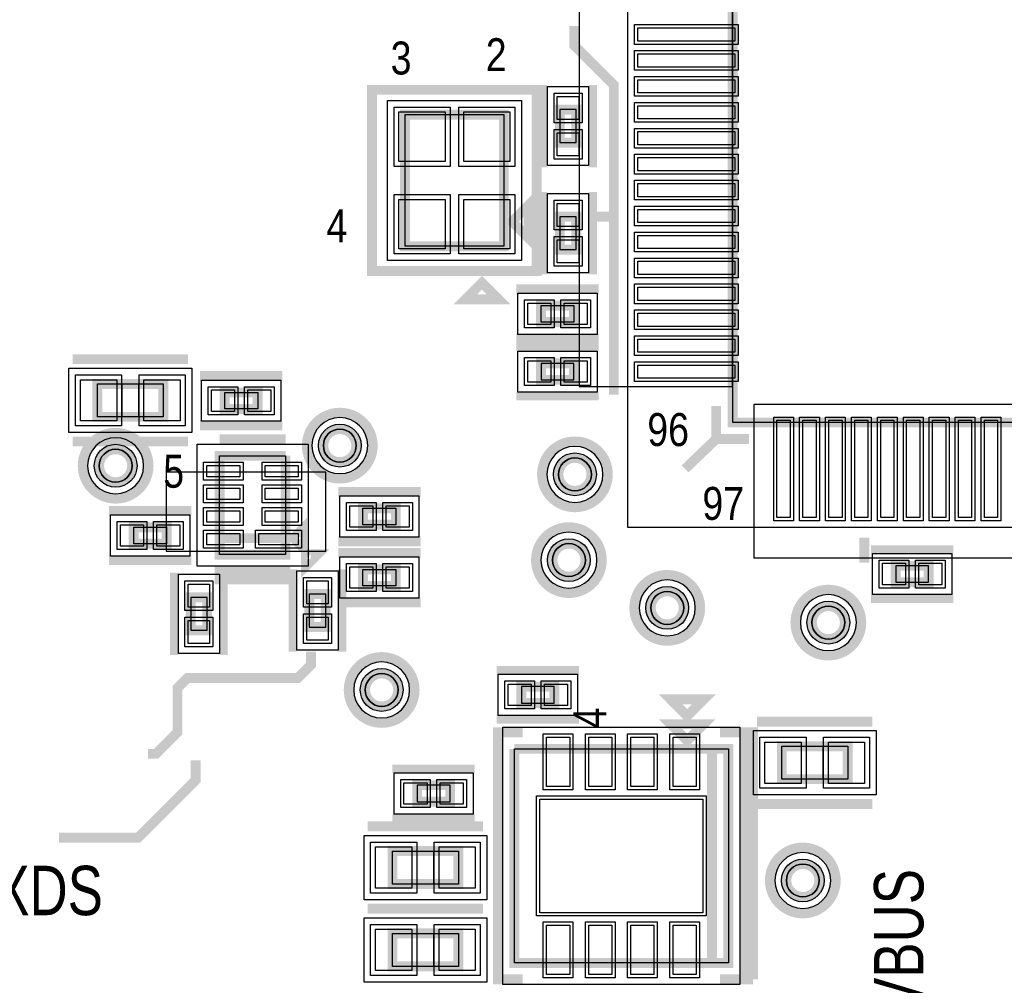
# Model space of a CAD drawing. Extents: x -10 to 137, y -26 to 192.
# Tile 28 of 78: x 9 to 25, y 72 to 87. Entities that reach past the tile are written whole.
import ezdxf

# ---------------------------------------------------------------- set-up
doc = ezdxf.new("R2010")
doc.units = 0
for name, color, linetype in [('BG_SILKSCREEN_TOP', 7, 'CONTINUOUS'), ('CR_TOP', 40, 'CONTINUOUS'), ('PG_ASSEMBLY_TOP', 120, 'CONTINUOUS'), ('PG_DFA_BOUND_TOP', 95, 'CONTINUOUS'), ('PG_PLACE_BOUND_TOP', 23, 'CONTINUOUS'), ('PG_SILKSCREEN_TOP', 7, 'CONTINUOUS'), ('PIN_PASTEMASK_TOP', 212, 'CONTINUOUS'), ('PIN_SOLDERMASK_TOP', 110, 'CONTINUOUS'), ('PIN_TOP', 140, 'CONTINUOUS'), ('VKO_TOP', 243, 'CONTINUOUS')]:
    doc.layers.add(name, color=color, linetype=linetype)

msp = doc.modelspace()

# ---------------------------------------------------------------- linework, layer by layer
at = {"layer": 'CR_TOP'}
for points in [[(20.3454, 81.1784), (20.3454, 94.4372), (17.9832, 94.4372), (17.9832, 81.1784)], [(33.9344, 80.899), (20.6756, 80.899), (20.6756, 78.5368), (33.9344, 78.5368)], [(11.6078, 78.6384), (14.0716, 78.6384), (14.0716, 79.8576), (11.6078, 79.8576)]]:
    msp.add_lwpolyline(points, close=True, dxfattribs=at)
at = {"layer": 'PG_ASSEMBLY_TOP', "const_width": 0.1524}
for points in [[(34.319464, 94.59341), (20.349464, 94.59341), (20.349464, 80.62341), (34.319464, 80.62341), (34.319464, 94.59341)], [(17.682464, 85.44941), (17.682464, 84.94141), (17.936464, 84.94141), (17.936464, 85.44941), (17.682464, 85.44941)], [(16.818864, 83.34121), (16.818864, 85.37321), (15.294864, 85.37321), (15.294864, 83.34121), (16.818864, 83.34121)], [(16.945864, 83.72221), (17.199864, 83.46821), (17.199864, 83.97621), (16.945864, 83.72221)], [(17.936464, 83.29041), (17.936464, 83.79841), (17.682464, 83.79841), (17.682464, 83.29041), (17.936464, 83.29041)], [(17.900904, 82.42681), (17.392904, 82.42681), (17.392904, 82.17281), (17.900904, 82.17281), (17.900904, 82.42681)], [(17.392904, 81.281524), (17.900904, 81.281524), (17.900904, 81.535524), (17.392904, 81.535524), (17.392904, 81.281524)], [(11.565128, 81.219294), (10.549128, 81.219294), (10.549128, 80.711294), (11.565128, 80.711294), (11.565128, 81.219294)], [(13.021818, 81.087214), (12.513818, 81.087214), (12.513818, 80.833214), (13.021818, 80.833214), (13.021818, 81.087214)], [(12.435332, 78.840584), (13.451332, 78.840584), (13.451332, 80.110584)], [(13.451332, 80.110584), (12.435332, 80.110584), (12.435332, 78.586584), (13.451332, 78.586584), (13.451332, 78.840584), (12.435332, 78.840584)], [(15.153894, 79.300578), (14.645894, 79.300578), (14.645894, 79.046578), (15.153894, 79.046578), (15.153894, 79.300578)], [(13.578332, 78.840584), (13.705332, 78.713584), (13.705332, 78.967584), (13.578332, 78.840584)], [(11.109198, 78.754224), (11.617198, 78.754224), (11.617198, 79.008224), (11.109198, 79.008224), (11.109198, 78.754224)], [(14.645894, 78.105), (15.153894, 78.105), (15.153894, 78.359), (14.645894, 78.359), (14.645894, 78.105)], [(23.372064, 78.41361), (22.864064, 78.41361), (22.864064, 78.15961), (23.372064, 78.15961), (23.372064, 78.41361)], [(12.2428, 77.418601), (12.2428, 77.926601), (11.9888, 77.926601), (11.9888, 77.418601), (12.2428, 77.418601)], [(14.0716, 77.469401), (14.0716, 77.977401), (13.8176, 77.977401), (13.8176, 77.469401), (14.0716, 77.469401)], [(17.59712, 76.55052), (17.08912, 76.55052), (17.08912, 76.29652), (17.59712, 76.29652), (17.59712, 76.55052)], [(19.64817, 75.7174), (19.90217, 75.9714), (19.39417, 75.9714), (19.64817, 75.7174)], [(20.02917, 72.2884), (20.02917, 75.5904), (16.98117, 75.5904)], [(16.98117, 75.5904), (16.98117, 72.2884), (20.28317, 72.2884), (20.28317, 75.5904), (20.02917, 75.5904), (20.02917, 72.2884)], [(21.1074, 75.12177), (22.1234, 75.12177), (22.1234, 75.62977), (21.1074, 75.62977), (21.1074, 75.12177)], [(15.48257, 74.775314), (15.99057, 74.775314), (15.99057, 75.029314), (15.48257, 75.029314), (15.48257, 74.775314)], [(15.10157, 73.505314), (16.11757, 73.505314), (16.11757, 74.013314), (15.10157, 74.013314), (15.10157, 73.505314)], [(16.11757, 72.743314), (15.10157, 72.743314), (15.10157, 72.235314), (16.11757, 72.235314), (16.11757, 72.743314)]]:
    msp.add_lwpolyline(points, dxfattribs=at)
for points in [[(14.543024, 80.267048, 1), (14.035024, 80.267048, 1), (14.543024, 80.267048)], [(11.084814, 79.957168, 1), (10.576814, 79.957168, 1), (11.084814, 79.957168)], [(18.170144, 79.824072, 1), (17.662144, 79.824072, 1), (18.170144, 79.824072)], [(18.07718, 78.50124, 1), (17.56918, 78.50124, 1), (18.07718, 78.50124)], [(19.594068, 77.76464, 1), (19.086068, 77.76464, 1), (19.594068, 77.76464)], [(22.079204, 77.53731, 1), (21.571204, 77.53731, 1), (22.079204, 77.53731)], [(15.188438, 76.49845, 1), (14.680438, 76.49845, 1), (15.188438, 76.49845)], [(21.685504, 73.560178, 1), (21.177504, 73.560178, 1), (21.685504, 73.560178)]]:
    msp.add_lwpolyline(points, format="xyb", dxfattribs=at)
at = {"layer": 'PG_DFA_BOUND_TOP'}
for points in [[(18.732754, 79.0067), (18.732754, 96.21012), (35.936174, 96.21012), (35.936174, 79.0067)], [(17.491964, 85.805609), (18.126964, 85.805609), (18.126964, 84.585211), (17.491964, 84.585211)], [(15.023592, 83.123532), (15.023592, 85.590888), (17.090136, 85.590888), (17.090136, 83.123532)], [(18.126964, 82.934211), (17.491964, 82.934211), (17.491964, 84.154609), (18.126964, 84.154609)], [(17.036796, 81.98231), (17.036796, 82.61731), (18.257012, 82.61731), (18.257012, 81.98231)], [(17.036705, 81.091024), (17.036705, 81.726024), (18.257103, 81.726024), (18.257103, 81.091024)], [(10.109962, 80.469994), (10.109962, 81.460594), (12.004294, 81.460594), (12.004294, 80.469994)], [(12.15771, 80.642714), (12.15771, 81.277714), (13.377926, 81.277714), (13.377926, 80.642714)], [(12.086844, 78.408784), (12.086844, 80.288384), (13.800582, 80.288384), (13.800582, 78.408784)], [(15.510002, 79.491078), (15.510002, 78.856078), (14.289786, 78.856078), (14.289786, 79.491078)], [(11.973306, 79.198724), (11.973306, 78.563724), (10.75309, 78.563724), (10.75309, 79.198724)], [(15.510002, 78.5495), (15.510002, 77.9145), (14.289786, 77.9145), (14.289786, 78.5495)], [(23.728263, 78.60411), (23.728263, 77.96911), (22.507865, 77.96911), (22.507865, 78.60411)], [(12.4333, 77.062401), (11.7983, 77.062401), (11.7983, 78.2828), (12.4333, 78.2828)], [(14.2621, 77.113201), (13.6271, 77.113201), (13.6271, 78.3336), (14.2621, 78.3336)], [(17.953319, 76.74102), (17.953319, 76.10602), (16.732921, 76.10602), (16.732921, 76.74102)], [(16.80337, 71.955914), (16.80337, 75.922886), (20.46097, 75.922886), (20.46097, 71.955914)], [(22.562566, 74.88047), (20.668234, 74.88047), (20.668234, 75.87107), (22.562566, 75.87107)], [(15.126371, 74.584814), (15.126371, 75.219814), (16.346769, 75.219814), (16.346769, 74.584814)], [(14.662404, 73.264014), (14.662404, 74.254614), (16.556736, 74.254614), (16.556736, 73.264014)], [(14.662404, 71.994014), (14.662404, 72.984614), (16.556736, 72.984614), (16.556736, 71.994014)]]:
    msp.add_lwpolyline(points, close=True, dxfattribs=at)
for points in [[(14.720824, 80.267048, 1), (13.857224, 80.267048, 1)], [(11.262614, 79.957168, 1), (10.399014, 79.957168, 1)], [(18.347944, 79.824072, 1), (17.484344, 79.824072, 1)], [(18.25498, 78.50124, 1), (17.39138, 78.50124, 1)], [(19.771868, 77.76464, 1), (18.908268, 77.76464, 1)], [(22.257004, 77.53731, 1), (21.393404, 77.53731, 1)], [(15.366238, 76.49845, 1), (14.502638, 76.49845, 1)], [(21.863304, 73.560178, 1), (20.999704, 73.560178, 1)]]:
    msp.add_lwpolyline(points, format="xyb", close=True, dxfattribs=at)
at = {"layer": 'PG_PLACE_BOUND_TOP'}
for points in [[(20.349464, 80.62341), (20.349464, 94.59341), (34.319464, 94.59341), (34.319464, 80.62341)], [(15.294864, 83.34121), (15.294864, 85.37321), (16.818864, 85.37321), (16.818864, 83.34121)], [(17.682464, 85.44941), (17.682464, 84.94141), (17.936464, 84.94141), (17.936464, 85.44941)], [(17.936464, 83.29041), (17.936464, 83.79841), (17.682464, 83.79841), (17.682464, 83.29041)], [(17.392904, 82.17281), (17.392904, 82.42681), (17.900904, 82.42681), (17.900904, 82.17281)], [(17.392904, 81.281524), (17.900904, 81.281524), (17.900904, 81.535524), (17.392904, 81.535524)], [(10.549128, 80.711294), (10.549128, 81.219294), (11.565128, 81.219294), (11.565128, 80.711294)], [(12.513818, 80.833214), (12.513818, 81.087214), (13.021818, 81.087214), (13.021818, 80.833214)], [(12.435332, 78.586584), (12.435332, 80.110584), (13.451332, 80.110584), (13.451332, 78.586584)], [(15.153894, 79.300578), (15.153894, 79.046578), (14.645894, 79.046578), (14.645894, 79.300578)], [(11.617198, 79.008224), (11.617198, 78.754224), (11.109198, 78.754224), (11.109198, 79.008224)], [(23.372064, 78.41361), (22.864064, 78.41361), (22.864064, 78.15961), (23.372064, 78.15961)], [(15.153894, 78.359), (15.153894, 78.105), (14.645894, 78.105), (14.645894, 78.359)], [(12.2428, 77.418601), (12.2428, 77.926601), (11.9888, 77.926601), (11.9888, 77.418601)], [(14.0716, 77.469401), (14.0716, 77.977401), (13.8176, 77.977401), (13.8176, 77.469401)], [(17.59712, 76.55052), (17.08912, 76.55052), (17.08912, 76.29652), (17.59712, 76.29652)], [(16.98117, 72.2884), (16.98117, 75.5904), (20.28317, 75.5904), (20.28317, 72.2884)], [(22.1234, 75.12177), (21.1074, 75.12177), (21.1074, 75.62977), (22.1234, 75.62977)], [(15.48257, 74.775314), (15.99057, 74.775314), (15.99057, 75.029314), (15.48257, 75.029314)], [(15.10157, 73.505314), (15.10157, 74.013314), (16.11757, 74.013314), (16.11757, 73.505314)], [(15.10157, 72.235314), (15.10157, 72.743314), (16.11757, 72.743314), (16.11757, 72.235314)]]:
    msp.add_lwpolyline(points, close=True, dxfattribs=at)
for points in [[(14.543024, 80.267048, 1), (14.035024, 80.267048, 1)], [(11.084814, 79.957168, 1), (10.576814, 79.957168, 1)], [(18.170144, 79.824072, 1), (17.662144, 79.824072, 1)], [(18.07718, 78.50124, 1), (17.56918, 78.50124, 1)], [(19.594068, 77.76464, 1), (19.086068, 77.76464, 1)], [(22.079204, 77.53731, 1), (21.571204, 77.53731, 1)], [(15.188438, 76.49845, 1), (14.680438, 76.49845, 1)], [(21.685504, 73.560178, 1), (21.177504, 73.560178, 1)]]:
    msp.add_lwpolyline(points, format="xyb", close=True, dxfattribs=at)
at = {"layer": 'PG_SILKSCREEN_TOP'}
for points, const_width in [([(18.5166, 81.0514), (18.5166, 85.8266), (17.907, 86.4362), (17.907, 86.741)], 0.1524), ([(14.786864, 82.96021), (14.786864, 85.75421), (17.326864, 85.75421), (17.326864, 82.96021), (14.786864, 82.96021)], 0.1524), ([(17.428464, 85.83041), (17.428464, 84.56041)], 0.127), ([(18.190464, 85.83041), (18.190464, 84.56041)], 0.127), ([(17.428464, 82.90941), (17.428464, 84.17941)], 0.127), ([(18.190464, 82.90941), (18.190464, 84.17941)], 0.127), ([(18.571464, 83.79841), (18.190464, 83.79841)], 0.1524), ([(16.480028, 82.778346), (16.226028, 82.524346), (16.734028, 82.524346), (16.480028, 82.778346)], 0.1524), ([(18.281904, 82.68081), (17.011904, 82.68081)], 0.1524), ([(18.281904, 81.91881), (17.011904, 81.91881)], 0.1524), ([(17.011904, 81.789524), (18.281904, 81.789524)], 0.127), ([(11.946128, 81.600294), (10.168128, 81.600294)], 0.1524), ([(13.402818, 81.341214), (12.132818, 81.341214)], 0.1524), ([(17.011904, 81.027524), (18.281904, 81.027524)], 0.127), ([(20.603464, 80.36941), (20.095464, 80.36941), (20.095464, 80.87741)], 0.1524), ([(13.402818, 80.579214), (12.132818, 80.579214)], 0.1524), ([(11.946128, 80.330294), (10.168128, 80.330294)], 0.1524), ([(13.451332, 80.364584), (12.435332, 80.364584)], 0.1524), ([(20.095464, 80.36941), (19.614896, 79.9084)], 0.1524), ([(15.534894, 79.554578), (14.264894, 79.554578)], 0.1524), ([(10.728198, 79.262224), (11.998198, 79.262224)], 0.1524), ([(15.534894, 78.792578), (14.264894, 78.792578)], 0.1524), ([(22.381464, 78.84541), (22.381464, 78.46441)], 0.1524), ([(14.264894, 78.613), (15.534894, 78.613)], 0.1524), ([(23.753064, 78.66761), (22.483064, 78.66761)], 0.127), ([(10.728198, 78.500224), (11.998198, 78.500224)], 0.1524), ([(13.765276, 78.592426), (13.765276, 78.412848), (13.944854, 78.592426), (13.765276, 78.592426)], 0.1524), ([(13.451332, 78.332584), (13.451332, 78.205584), (12.435332, 78.205584), (12.435332, 78.332584), (13.451332, 78.332584)], 0.1524), ([(13.5636, 77.088401), (13.5636, 78.358401)], 0.127), ([(14.3256, 77.088401), (14.3256, 78.358401)], 0.127), ([(11.7348, 77.037601), (11.7348, 78.307601)], 0.127), ([(12.4968, 77.037601), (12.4968, 78.307601)], 0.127), ([(14.264894, 77.851), (15.534894, 77.851)], 0.1524), ([(23.753064, 77.90561), (22.483064, 77.90561)], 0.127), ([(11.3284, 75.5142), (11.4554, 75.5142), (11.7856, 75.8444), (11.7856, 76.5302), (11.938, 76.6826), (13.6398, 76.6826), (13.843, 76.8858), (13.843, 77.089)], 0.1524), ([(17.97812, 76.80452), (16.70812, 76.80452)], 0.127), ([(19.64817, 76.0984), (19.90217, 76.3524), (19.39417, 76.3524), (19.64817, 76.0984)], 0.1524), ([(17.97812, 76.04252), (16.70812, 76.04252)], 0.127), ([(20.7264, 76.01077), (22.5044, 76.01077)], 0.1524), ([(17.10817, 75.8444), (16.72717, 75.8444), (16.72717, 72.0344), (17.10817, 72.0344)], 0.1524), ([(20.15617, 75.8444), (20.53717, 75.8444), (20.53717, 72.0344), (20.15617, 72.0344), (20.66417, 72.0344)], 0.1524), ([(20.66417, 72.0344), (20.66417, 75.8444), (20.15617, 75.8444)], 0.1524), ([(9.9568, 74.2188), (11.176, 74.2188), (12.065, 75.1078), (12.065, 75.4126)], 0.1524), ([(15.10157, 75.283314), (16.37157, 75.283314)], 0.127), ([(20.7264, 74.74077), (22.5044, 74.74077)], 0.1524), ([(15.10157, 74.521314), (16.37157, 74.521314)], 0.127), ([(14.72057, 74.394314), (16.49857, 74.394314)], 0.1524), ([(16.49857, 73.124314), (14.72057, 73.124314)], 0.1524), ([(14.72057, 73.124314), (16.49857, 73.124314)], 0.1524)]:
    msp.add_lwpolyline(points, dxfattribs=dict(at, const_width=const_width))
at = {"layer": 'PG_SILKSCREEN_TOP', "const_width": 0.1524}
for points in [[(14.797024, 80.267048, 1), (13.781024, 80.267048, 1), (14.797024, 80.267048)], [(11.338814, 79.957168, 1), (10.322814, 79.957168, 1), (11.338814, 79.957168)], [(18.424144, 79.824072, 1), (17.408144, 79.824072, 1), (18.424144, 79.824072)], [(18.33118, 78.50124, 1), (17.31518, 78.50124, 1), (18.33118, 78.50124)], [(19.848068, 77.76464, 1), (18.832068, 77.76464, 1), (19.848068, 77.76464)], [(22.333204, 77.53731, 1), (21.317204, 77.53731, 1), (22.333204, 77.53731)], [(15.442438, 76.49845, 1), (14.426438, 76.49845, 1), (15.442438, 76.49845)], [(21.939504, 73.560178, 1), (20.923504, 73.560178, 1), (21.939504, 73.560178)]]:
    msp.add_lwpolyline(points, format="xyb", dxfattribs=at)
at = {"layer": 'PIN_PASTEMASK_TOP'}
for points in [[(20.383754, 86.710012), (20.383754, 86.506812), (18.885154, 86.506812), (18.885154, 86.710012)], [(20.383754, 86.309962), (20.383754, 86.106762), (18.885154, 86.106762), (18.885154, 86.309962)], [(20.383754, 85.909912), (20.383754, 85.706712), (18.885154, 85.706712), (18.885154, 85.909912)], [(17.644364, 85.653209), (17.974564, 85.653209), (17.974564, 85.297609), (17.644364, 85.297609)], [(15.912592, 84.651088), (15.201392, 84.651088), (15.201392, 85.413088), (15.912592, 85.413088)], [(16.912336, 84.651088), (16.201136, 84.651088), (16.201136, 85.413088), (16.912336, 85.413088)], [(20.383754, 85.510116), (20.383754, 85.306916), (18.885154, 85.306916), (18.885154, 85.510116)], [(17.644364, 85.093211), (17.974564, 85.093211), (17.974564, 84.737611), (17.644364, 84.737611)], [(20.383754, 85.110066), (20.383754, 84.906866), (18.885154, 84.906866), (18.885154, 85.110066)], [(20.383754, 84.710016), (20.383754, 84.506816), (18.885154, 84.506816), (18.885154, 84.710016)], [(20.383754, 84.309966), (20.383754, 84.106766), (18.885154, 84.106766), (18.885154, 84.309966)], [(15.912592, 83.301332), (15.201392, 83.301332), (15.201392, 84.063332), (15.912592, 84.063332)], [(16.912336, 83.301332), (16.201136, 83.301332), (16.201136, 84.063332), (16.912336, 84.063332)], [(17.974564, 83.646609), (17.644364, 83.646609), (17.644364, 84.002209), (17.974564, 84.002209)], [(20.383754, 83.909916), (20.383754, 83.706716), (18.885154, 83.706716), (18.885154, 83.909916)], [(17.974564, 83.086611), (17.644364, 83.086611), (17.644364, 83.442211), (17.974564, 83.442211)], [(20.383754, 83.51012), (20.383754, 83.30692), (18.885154, 83.30692), (18.885154, 83.51012)], [(20.383754, 83.11007), (20.383754, 82.90687), (18.885154, 82.90687), (18.885154, 83.11007)], [(20.383754, 82.71002), (20.383754, 82.50682), (18.885154, 82.50682), (18.885154, 82.71002)], [(17.544796, 82.46491), (17.544796, 82.13471), (17.189196, 82.13471), (17.189196, 82.46491)], [(18.104612, 82.46491), (18.104612, 82.13471), (17.749012, 82.13471), (17.749012, 82.46491)], [(20.383754, 82.30997), (20.383754, 82.10677), (18.885154, 82.10677), (18.885154, 82.30997)], [(20.383754, 81.90992), (20.383754, 81.70672), (18.885154, 81.70672), (18.885154, 81.90992)], [(17.189105, 81.243424), (17.189105, 81.573624), (17.544705, 81.573624), (17.544705, 81.243424)], [(17.749103, 81.243424), (17.749103, 81.573624), (18.104703, 81.573624), (18.104703, 81.243424)], [(20.383754, 81.510124), (20.383754, 81.306924), (18.885154, 81.306924), (18.885154, 81.510124)], [(10.846562, 81.282794), (10.846562, 80.647794), (10.287762, 80.647794), (10.287762, 81.282794)], [(11.826494, 81.282794), (11.826494, 80.647794), (11.267694, 80.647794), (11.267694, 81.282794)], [(12.66571, 81.125314), (12.66571, 80.795114), (12.31011, 80.795114), (12.31011, 81.125314)], [(13.225526, 81.125314), (13.225526, 80.795114), (12.869926, 80.795114), (12.869926, 81.125314)], [(21.032978, 80.6577), (21.236178, 80.6577), (21.236178, 79.1591), (21.032978, 79.1591)], [(21.432774, 80.6577), (21.635974, 80.6577), (21.635974, 79.1591), (21.432774, 79.1591)], [(21.832824, 80.6577), (22.036024, 80.6577), (22.036024, 79.1591), (21.832824, 79.1591)], [(22.232874, 80.6577), (22.436074, 80.6577), (22.436074, 79.1591), (22.232874, 79.1591)], [(22.632924, 80.6577), (22.836124, 80.6577), (22.836124, 79.1591), (22.632924, 79.1591)], [(23.032974, 80.6577), (23.236174, 80.6577), (23.236174, 79.1591), (23.032974, 79.1591)], [(23.43277, 80.6577), (23.63597, 80.6577), (23.63597, 79.1591), (23.43277, 79.1591)], [(23.83282, 80.6577), (24.03602, 80.6577), (24.03602, 79.1591), (23.83282, 79.1591)], [(24.23287, 80.6577), (24.43607, 80.6577), (24.43607, 79.1591), (24.23287, 79.1591)], [(12.239244, 79.784702), (12.239244, 79.962502), (12.747244, 79.962502), (12.747244, 79.784702)], [(13.13942, 79.784702), (13.13942, 79.962502), (13.64742, 79.962502), (13.64742, 79.784702)], [(12.239244, 79.43469), (12.239244, 79.61249), (12.747244, 79.61249), (12.747244, 79.43469)], [(13.13942, 79.43469), (13.13942, 79.61249), (13.64742, 79.61249), (13.64742, 79.43469)], [(14.797786, 79.338678), (14.797786, 79.008478), (14.442186, 79.008478), (14.442186, 79.338678)], [(15.357602, 79.338678), (15.357602, 79.008478), (15.002002, 79.008478), (15.002002, 79.338678)], [(12.239244, 79.084678), (12.239244, 79.262478), (12.747244, 79.262478), (12.747244, 79.084678)], [(13.13942, 79.084678), (13.13942, 79.262478), (13.64742, 79.262478), (13.64742, 79.084678)], [(10.90549, 78.716124), (10.90549, 79.046324), (11.26109, 79.046324), (11.26109, 78.716124)], [(11.465306, 78.716124), (11.465306, 79.046324), (11.820906, 79.046324), (11.820906, 78.716124)], [(12.239244, 78.734666), (12.239244, 78.912466), (12.747244, 78.912466), (12.747244, 78.734666)], [(13.038582, 78.734666), (13.038582, 78.912466), (13.648182, 78.912466), (13.648182, 78.734666)], [(14.442186, 78.0669), (14.442186, 78.3971), (14.797786, 78.3971), (14.797786, 78.0669)], [(15.002002, 78.0669), (15.002002, 78.3971), (15.357602, 78.3971), (15.357602, 78.0669)], [(23.015865, 78.45171), (23.015865, 78.12151), (22.660265, 78.12151), (22.660265, 78.45171)], [(23.575863, 78.45171), (23.575863, 78.12151), (23.220263, 78.12151), (23.220263, 78.45171)], [(12.2809, 77.7748), (11.9507, 77.7748), (11.9507, 78.1304), (12.2809, 78.1304)], [(14.1097, 77.8256), (13.7795, 77.8256), (13.7795, 78.1812), (14.1097, 78.1812)], [(14.1097, 77.265601), (13.7795, 77.265601), (13.7795, 77.621201), (14.1097, 77.621201)], [(12.2809, 77.214801), (11.9507, 77.214801), (11.9507, 77.570401), (12.2809, 77.570401)], [(17.240921, 76.58862), (17.240921, 76.25842), (16.885321, 76.25842), (16.885321, 76.58862)], [(17.800919, 76.58862), (17.800919, 76.25842), (17.445319, 76.25842), (17.445319, 76.58862)], [(17.479264, 75.770486), (17.834864, 75.770486), (17.834864, 75.008486), (17.479264, 75.008486)], [(18.12925, 75.770486), (18.48485, 75.770486), (18.48485, 75.008486), (18.12925, 75.008486)], [(18.77949, 75.770486), (19.13509, 75.770486), (19.13509, 75.008486), (18.77949, 75.008486)], [(19.429476, 75.770486), (19.785076, 75.770486), (19.785076, 75.008486), (19.429476, 75.008486)], [(20.846034, 75.05827), (20.846034, 75.69327), (21.404834, 75.69327), (21.404834, 75.05827)], [(21.825966, 75.05827), (21.825966, 75.69327), (22.384766, 75.69327), (22.384766, 75.05827)], [(15.278771, 74.737214), (15.278771, 75.067414), (15.634371, 75.067414), (15.634371, 74.737214)], [(15.838769, 74.737214), (15.838769, 75.067414), (16.194369, 75.067414), (16.194369, 74.737214)], [(17.37487, 74.8157), (19.88947, 74.8157), (19.88947, 73.0631), (17.37487, 73.0631)], [(14.840204, 73.441814), (14.840204, 74.076814), (15.399004, 74.076814), (15.399004, 73.441814)], [(15.820136, 73.441814), (15.820136, 74.076814), (16.378936, 74.076814), (16.378936, 73.441814)], [(15.399004, 72.806814), (15.399004, 72.171814), (14.840204, 72.171814), (14.840204, 72.806814)], [(16.378936, 72.806814), (16.378936, 72.171814), (15.820136, 72.171814), (15.820136, 72.806814)], [(17.479264, 72.870314), (17.834864, 72.870314), (17.834864, 72.108314), (17.479264, 72.108314)], [(18.12925, 72.870314), (18.48485, 72.870314), (18.48485, 72.108314), (18.12925, 72.108314)], [(18.77949, 72.870314), (19.13509, 72.870314), (19.13509, 72.108314), (18.77949, 72.108314)], [(19.429476, 72.870314), (19.785076, 72.870314), (19.785076, 72.108314), (19.429476, 72.108314)]]:
    msp.add_lwpolyline(points, close=True, dxfattribs=at)
at = {"layer": 'PIN_SOLDERMASK_TOP'}
for points in [[(20.434554, 86.760812), (20.434554, 86.456012), (18.834354, 86.456012), (18.834354, 86.760812)], [(20.434554, 86.360762), (20.434554, 86.055962), (18.834354, 86.055962), (18.834354, 86.360762)], [(20.434554, 85.960712), (20.434554, 85.655912), (18.834354, 85.655912), (18.834354, 85.960712)], [(17.593564, 85.704009), (18.025364, 85.704009), (18.025364, 85.246809), (17.593564, 85.246809)], [(20.434554, 85.560916), (20.434554, 85.256116), (18.834354, 85.256116), (18.834354, 85.560916)], [(15.988792, 84.574888), (15.125192, 84.574888), (15.125192, 85.489288), (15.988792, 85.489288)], [(16.988536, 84.574888), (16.124936, 84.574888), (16.124936, 85.489288), (16.988536, 85.489288)], [(17.593564, 85.144011), (18.025364, 85.144011), (18.025364, 84.686811), (17.593564, 84.686811)], [(20.434554, 85.160866), (20.434554, 84.856066), (18.834354, 84.856066), (18.834354, 85.160866)], [(20.434554, 84.760816), (20.434554, 84.456016), (18.834354, 84.456016), (18.834354, 84.760816)], [(20.434554, 84.360766), (20.434554, 84.055966), (18.834354, 84.055966), (18.834354, 84.360766)], [(15.988792, 83.225132), (15.125192, 83.225132), (15.125192, 84.139532), (15.988792, 84.139532)], [(16.988536, 83.225132), (16.124936, 83.225132), (16.124936, 84.139532), (16.988536, 84.139532)], [(18.025364, 83.595809), (17.593564, 83.595809), (17.593564, 84.053009), (18.025364, 84.053009)], [(20.434554, 83.960716), (20.434554, 83.655916), (18.834354, 83.655916), (18.834354, 83.960716)], [(20.434554, 83.56092), (20.434554, 83.25612), (18.834354, 83.25612), (18.834354, 83.56092)], [(18.025364, 83.035811), (17.593564, 83.035811), (17.593564, 83.493011), (18.025364, 83.493011)], [(20.434554, 83.16087), (20.434554, 82.85607), (18.834354, 82.85607), (18.834354, 83.16087)], [(20.434554, 82.76082), (20.434554, 82.45602), (18.834354, 82.45602), (18.834354, 82.76082)], [(17.595596, 82.51571), (17.595596, 82.08391), (17.138396, 82.08391), (17.138396, 82.51571)], [(18.155412, 82.51571), (18.155412, 82.08391), (17.698212, 82.08391), (17.698212, 82.51571)], [(20.434554, 82.36077), (20.434554, 82.05597), (18.834354, 82.05597), (18.834354, 82.36077)], [(20.434554, 81.96072), (20.434554, 81.65592), (18.834354, 81.65592), (18.834354, 81.96072)], [(17.138305, 81.192624), (17.138305, 81.624424), (17.595505, 81.624424), (17.595505, 81.192624)], [(17.698303, 81.192624), (17.698303, 81.624424), (18.155503, 81.624424), (18.155503, 81.192624)], [(20.434554, 81.560924), (20.434554, 81.256124), (18.834354, 81.256124), (18.834354, 81.560924)], [(10.922762, 81.358994), (10.922762, 80.571594), (10.211562, 80.571594), (10.211562, 81.358994)], [(11.902694, 81.358994), (11.902694, 80.571594), (11.191494, 80.571594), (11.191494, 81.358994)], [(12.71651, 81.176114), (12.71651, 80.744314), (12.25931, 80.744314), (12.25931, 81.176114)], [(13.276326, 81.176114), (13.276326, 80.744314), (12.819126, 80.744314), (12.819126, 81.176114)], [(20.982178, 80.7085), (21.286978, 80.7085), (21.286978, 79.1083), (20.982178, 79.1083)], [(21.381974, 80.7085), (21.686774, 80.7085), (21.686774, 79.1083), (21.381974, 79.1083)], [(21.782024, 80.7085), (22.086824, 80.7085), (22.086824, 79.1083), (21.782024, 79.1083)], [(22.182074, 80.7085), (22.486874, 80.7085), (22.486874, 79.1083), (22.182074, 79.1083)], [(22.582124, 80.7085), (22.886924, 80.7085), (22.886924, 79.1083), (22.582124, 79.1083)], [(22.982174, 80.7085), (23.286974, 80.7085), (23.286974, 79.1083), (22.982174, 79.1083)], [(23.38197, 80.7085), (23.68677, 80.7085), (23.68677, 79.1083), (23.38197, 79.1083)], [(23.78202, 80.7085), (24.08682, 80.7085), (24.08682, 79.1083), (23.78202, 79.1083)], [(24.18207, 80.7085), (24.48687, 80.7085), (24.48687, 79.1083), (24.18207, 79.1083)], [(12.188444, 79.733902), (12.188444, 80.013302), (12.798044, 80.013302), (12.798044, 79.733902)], [(13.08862, 79.733902), (13.08862, 80.013302), (13.69822, 80.013302), (13.69822, 79.733902)], [(12.188444, 79.38389), (12.188444, 79.66329), (12.798044, 79.66329), (12.798044, 79.38389)], [(13.08862, 79.38389), (13.08862, 79.66329), (13.69822, 79.66329), (13.69822, 79.38389)], [(12.188444, 79.033878), (12.188444, 79.313278), (12.798044, 79.313278), (12.798044, 79.033878)], [(13.08862, 79.033878), (13.08862, 79.313278), (13.69822, 79.313278), (13.69822, 79.033878)], [(14.848586, 79.389478), (14.848586, 78.957678), (14.391386, 78.957678), (14.391386, 79.389478)], [(15.408402, 79.389478), (15.408402, 78.957678), (14.951202, 78.957678), (14.951202, 79.389478)], [(10.85469, 78.665324), (10.85469, 79.097124), (11.31189, 79.097124), (11.31189, 78.665324)], [(11.414506, 78.665324), (11.414506, 79.097124), (11.871706, 79.097124), (11.871706, 78.665324)], [(12.188444, 78.683866), (12.188444, 78.963266), (12.798044, 78.963266), (12.798044, 78.683866)], [(12.987782, 78.683866), (12.987782, 78.963266), (13.698982, 78.963266), (13.698982, 78.683866)], [(14.391386, 78.0161), (14.391386, 78.4479), (14.848586, 78.4479), (14.848586, 78.0161)], [(14.951202, 78.0161), (14.951202, 78.4479), (15.408402, 78.4479), (15.408402, 78.0161)], [(23.066665, 78.50251), (23.066665, 78.07071), (22.609465, 78.07071), (22.609465, 78.50251)], [(23.626663, 78.50251), (23.626663, 78.07071), (23.169463, 78.07071), (23.169463, 78.50251)], [(14.1605, 77.7748), (13.7287, 77.7748), (13.7287, 78.232), (14.1605, 78.232)], [(12.3317, 77.724), (11.8999, 77.724), (11.8999, 78.1812), (12.3317, 78.1812)], [(12.3317, 77.164001), (11.8999, 77.164001), (11.8999, 77.621201), (12.3317, 77.621201)], [(14.1605, 77.214801), (13.7287, 77.214801), (13.7287, 77.672001), (14.1605, 77.672001)], [(17.291721, 76.63942), (17.291721, 76.20762), (16.834521, 76.20762), (16.834521, 76.63942)], [(17.851719, 76.63942), (17.851719, 76.20762), (17.394519, 76.20762), (17.394519, 76.63942)], [(17.428464, 75.821286), (17.885664, 75.821286), (17.885664, 74.957686), (17.428464, 74.957686)], [(18.07845, 75.821286), (18.53565, 75.821286), (18.53565, 74.957686), (18.07845, 74.957686)], [(18.72869, 75.821286), (19.18589, 75.821286), (19.18589, 74.957686), (18.72869, 74.957686)], [(19.378676, 75.821286), (19.835876, 75.821286), (19.835876, 74.957686), (19.378676, 74.957686)], [(20.769834, 74.98207), (20.769834, 75.76947), (21.481034, 75.76947), (21.481034, 74.98207)], [(21.749766, 74.98207), (21.749766, 75.76947), (22.460966, 75.76947), (22.460966, 74.98207)], [(15.227971, 74.686414), (15.227971, 75.118214), (15.685171, 75.118214), (15.685171, 74.686414)], [(15.787969, 74.686414), (15.787969, 75.118214), (16.245169, 75.118214), (16.245169, 74.686414)], [(17.32407, 74.8665), (19.94027, 74.8665), (19.94027, 73.0123), (17.32407, 73.0123)], [(14.764004, 73.365614), (14.764004, 74.153014), (15.475204, 74.153014), (15.475204, 73.365614)], [(15.743936, 73.365614), (15.743936, 74.153014), (16.455136, 74.153014), (16.455136, 73.365614)], [(17.428464, 72.921114), (17.885664, 72.921114), (17.885664, 72.057514), (17.428464, 72.057514)], [(18.07845, 72.921114), (18.53565, 72.921114), (18.53565, 72.057514), (18.07845, 72.057514)], [(18.72869, 72.921114), (19.18589, 72.921114), (19.18589, 72.057514), (18.72869, 72.057514)], [(19.378676, 72.921114), (19.835876, 72.921114), (19.835876, 72.057514), (19.378676, 72.057514)], [(15.475204, 72.883014), (15.475204, 72.095614), (14.764004, 72.095614), (14.764004, 72.883014)], [(16.455136, 72.883014), (16.455136, 72.095614), (15.743936, 72.095614), (15.743936, 72.883014)]]:
    msp.add_lwpolyline(points, close=True, dxfattribs=at)
for centre in [(14.289024, 80.267048), (10.830814, 79.957168), (17.916144, 79.824072), (17.82318, 78.50124), (19.340068, 77.76464), (21.825204, 77.53731), (14.934438, 76.49845), (21.431504, 73.560178)]:
    msp.add_circle(centre, 0.3302, dxfattribs=at)
at = {"layer": 'PIN_TOP'}
for points in [[(20.383754, 86.710012), (20.383754, 86.506812), (18.885154, 86.506812), (18.885154, 86.710012)], [(20.383754, 86.309962), (20.383754, 86.106762), (18.885154, 86.106762), (18.885154, 86.309962)], [(20.383754, 85.909912), (20.383754, 85.706712), (18.885154, 85.706712), (18.885154, 85.909912)], [(17.644364, 85.653209), (17.974564, 85.653209), (17.974564, 85.297609), (17.644364, 85.297609)], [(15.912592, 84.651088), (15.201392, 84.651088), (15.201392, 85.413088), (15.912592, 85.413088)], [(16.912336, 84.651088), (16.201136, 84.651088), (16.201136, 85.413088), (16.912336, 85.413088)], [(20.383754, 85.510116), (20.383754, 85.306916), (18.885154, 85.306916), (18.885154, 85.510116)], [(17.644364, 85.093211), (17.974564, 85.093211), (17.974564, 84.737611), (17.644364, 84.737611)], [(20.383754, 85.110066), (20.383754, 84.906866), (18.885154, 84.906866), (18.885154, 85.110066)], [(20.383754, 84.710016), (20.383754, 84.506816), (18.885154, 84.506816), (18.885154, 84.710016)], [(20.383754, 84.309966), (20.383754, 84.106766), (18.885154, 84.106766), (18.885154, 84.309966)], [(15.912592, 83.301332), (15.201392, 83.301332), (15.201392, 84.063332), (15.912592, 84.063332)], [(16.912336, 83.301332), (16.201136, 83.301332), (16.201136, 84.063332), (16.912336, 84.063332)], [(17.974564, 83.646609), (17.644364, 83.646609), (17.644364, 84.002209), (17.974564, 84.002209)], [(20.383754, 83.909916), (20.383754, 83.706716), (18.885154, 83.706716), (18.885154, 83.909916)], [(17.974564, 83.086611), (17.644364, 83.086611), (17.644364, 83.442211), (17.974564, 83.442211)], [(20.383754, 83.51012), (20.383754, 83.30692), (18.885154, 83.30692), (18.885154, 83.51012)], [(20.383754, 83.11007), (20.383754, 82.90687), (18.885154, 82.90687), (18.885154, 83.11007)], [(20.383754, 82.71002), (20.383754, 82.50682), (18.885154, 82.50682), (18.885154, 82.71002)], [(17.544796, 82.46491), (17.544796, 82.13471), (17.189196, 82.13471), (17.189196, 82.46491)], [(18.104612, 82.46491), (18.104612, 82.13471), (17.749012, 82.13471), (17.749012, 82.46491)], [(20.383754, 82.30997), (20.383754, 82.10677), (18.885154, 82.10677), (18.885154, 82.30997)], [(20.383754, 81.90992), (20.383754, 81.70672), (18.885154, 81.70672), (18.885154, 81.90992)], [(17.189105, 81.243424), (17.189105, 81.573624), (17.544705, 81.573624), (17.544705, 81.243424)], [(17.749103, 81.243424), (17.749103, 81.573624), (18.104703, 81.573624), (18.104703, 81.243424)], [(20.383754, 81.510124), (20.383754, 81.306924), (18.885154, 81.306924), (18.885154, 81.510124)], [(10.846562, 81.282794), (10.846562, 80.647794), (10.287762, 80.647794), (10.287762, 81.282794)], [(11.826494, 81.282794), (11.826494, 80.647794), (11.267694, 80.647794), (11.267694, 81.282794)], [(12.66571, 81.125314), (12.66571, 80.795114), (12.31011, 80.795114), (12.31011, 81.125314)], [(13.225526, 81.125314), (13.225526, 80.795114), (12.869926, 80.795114), (12.869926, 81.125314)], [(21.032978, 80.6577), (21.236178, 80.6577), (21.236178, 79.1591), (21.032978, 79.1591)], [(21.432774, 80.6577), (21.635974, 80.6577), (21.635974, 79.1591), (21.432774, 79.1591)], [(21.832824, 80.6577), (22.036024, 80.6577), (22.036024, 79.1591), (21.832824, 79.1591)], [(22.232874, 80.6577), (22.436074, 80.6577), (22.436074, 79.1591), (22.232874, 79.1591)], [(22.632924, 80.6577), (22.836124, 80.6577), (22.836124, 79.1591), (22.632924, 79.1591)], [(23.032974, 80.6577), (23.236174, 80.6577), (23.236174, 79.1591), (23.032974, 79.1591)], [(23.43277, 80.6577), (23.63597, 80.6577), (23.63597, 79.1591), (23.43277, 79.1591)], [(23.83282, 80.6577), (24.03602, 80.6577), (24.03602, 79.1591), (23.83282, 79.1591)], [(24.23287, 80.6577), (24.43607, 80.6577), (24.43607, 79.1591), (24.23287, 79.1591)], [(12.239244, 79.784702), (12.239244, 79.962502), (12.747244, 79.962502), (12.747244, 79.784702)], [(13.13942, 79.784702), (13.13942, 79.962502), (13.64742, 79.962502), (13.64742, 79.784702)], [(12.239244, 79.43469), (12.239244, 79.61249), (12.747244, 79.61249), (12.747244, 79.43469)], [(13.13942, 79.43469), (13.13942, 79.61249), (13.64742, 79.61249), (13.64742, 79.43469)], [(14.797786, 79.338678), (14.797786, 79.008478), (14.442186, 79.008478), (14.442186, 79.338678)], [(15.357602, 79.338678), (15.357602, 79.008478), (15.002002, 79.008478), (15.002002, 79.338678)], [(12.239244, 79.084678), (12.239244, 79.262478), (12.747244, 79.262478), (12.747244, 79.084678)], [(13.13942, 79.084678), (13.13942, 79.262478), (13.64742, 79.262478), (13.64742, 79.084678)], [(10.90549, 78.716124), (10.90549, 79.046324), (11.26109, 79.046324), (11.26109, 78.716124)], [(11.465306, 78.716124), (11.465306, 79.046324), (11.820906, 79.046324), (11.820906, 78.716124)], [(12.239244, 78.734666), (12.239244, 78.912466), (12.747244, 78.912466), (12.747244, 78.734666)], [(13.038582, 78.734666), (13.038582, 78.912466), (13.648182, 78.912466), (13.648182, 78.734666)], [(14.442186, 78.0669), (14.442186, 78.3971), (14.797786, 78.3971), (14.797786, 78.0669)], [(15.002002, 78.0669), (15.002002, 78.3971), (15.357602, 78.3971), (15.357602, 78.0669)], [(23.015865, 78.45171), (23.015865, 78.12151), (22.660265, 78.12151), (22.660265, 78.45171)], [(23.575863, 78.45171), (23.575863, 78.12151), (23.220263, 78.12151), (23.220263, 78.45171)], [(12.2809, 77.7748), (11.9507, 77.7748), (11.9507, 78.1304), (12.2809, 78.1304)], [(14.1097, 77.8256), (13.7795, 77.8256), (13.7795, 78.1812), (14.1097, 78.1812)], [(14.1097, 77.265601), (13.7795, 77.265601), (13.7795, 77.621201), (14.1097, 77.621201)], [(12.2809, 77.214801), (11.9507, 77.214801), (11.9507, 77.570401), (12.2809, 77.570401)], [(17.240921, 76.58862), (17.240921, 76.25842), (16.885321, 76.25842), (16.885321, 76.58862)], [(17.800919, 76.58862), (17.800919, 76.25842), (17.445319, 76.25842), (17.445319, 76.58862)], [(17.479264, 75.770486), (17.834864, 75.770486), (17.834864, 75.008486), (17.479264, 75.008486)], [(18.12925, 75.770486), (18.48485, 75.770486), (18.48485, 75.008486), (18.12925, 75.008486)], [(18.77949, 75.770486), (19.13509, 75.770486), (19.13509, 75.008486), (18.77949, 75.008486)], [(19.429476, 75.770486), (19.785076, 75.770486), (19.785076, 75.008486), (19.429476, 75.008486)], [(20.846034, 75.05827), (20.846034, 75.69327), (21.404834, 75.69327), (21.404834, 75.05827)], [(21.825966, 75.05827), (21.825966, 75.69327), (22.384766, 75.69327), (22.384766, 75.05827)], [(15.278771, 74.737214), (15.278771, 75.067414), (15.634371, 75.067414), (15.634371, 74.737214)], [(15.838769, 74.737214), (15.838769, 75.067414), (16.194369, 75.067414), (16.194369, 74.737214)], [(17.37487, 74.8157), (19.88947, 74.8157), (19.88947, 73.0631), (17.37487, 73.0631)], [(14.840204, 73.441814), (14.840204, 74.076814), (15.399004, 74.076814), (15.399004, 73.441814)], [(15.820136, 73.441814), (15.820136, 74.076814), (16.378936, 74.076814), (16.378936, 73.441814)], [(15.399004, 72.806814), (15.399004, 72.171814), (14.840204, 72.171814), (14.840204, 72.806814)], [(16.378936, 72.806814), (16.378936, 72.171814), (15.820136, 72.171814), (15.820136, 72.806814)], [(17.479264, 72.870314), (17.834864, 72.870314), (17.834864, 72.108314), (17.479264, 72.108314)], [(18.12925, 72.870314), (18.48485, 72.870314), (18.48485, 72.108314), (18.12925, 72.108314)], [(18.77949, 72.870314), (19.13509, 72.870314), (19.13509, 72.108314), (18.77949, 72.108314)], [(19.429476, 72.870314), (19.785076, 72.870314), (19.785076, 72.108314), (19.429476, 72.108314)]]:
    msp.add_lwpolyline(points, close=True, dxfattribs=at)
for centre in [(14.289024, 80.267048), (10.830814, 79.957168), (17.916144, 79.824072), (17.82318, 78.50124), (19.340068, 77.76464), (21.825204, 77.53731), (14.934438, 76.49845), (21.431504, 73.560178)]:
    msp.add_circle(centre, 0.254, dxfattribs=at)
at = {"layer": 'VKO_TOP'}
for points in [[(10.930128, 80.711294), (10.930128, 81.219294), (11.184128, 81.219294), (11.184128, 80.711294)], [(21.7424, 75.12177), (21.4884, 75.12177), (21.4884, 75.62977), (21.7424, 75.62977)], [(15.48257, 73.505314), (15.48257, 74.013314), (15.73657, 74.013314), (15.73657, 73.505314)], [(15.48257, 72.235314), (15.48257, 72.743314), (15.73657, 72.743314), (15.73657, 72.235314)]]:
    msp.add_lwpolyline(points, close=True, dxfattribs=at)

# ---------------------------------------------------------------- texts
at = {"layer": 'BG_SILKSCREEN_TOP', "width": 0.8}
msp.add_text('VCC3V3_XDS', height=0.762, dxfattribs=at).set_placement((5.333365, 73.025))
msp.add_text('XDS_USB_VBUS', height=0.762, rotation=90, dxfattribs=at).set_placement((23.2918, 67.258565))
at = {"layer": 'PG_SILKSCREEN_TOP', "width": 0.85}
for s, p in [('3', (15.07363, 85.9917)), ('2', (16.540226, 86.042754)), ('4', (14.083538, 83.40217)), ('5', (11.565382, 79.61757)), ('97', (19.882612, 79.122016))]:
    msp.add_text(s, height=0.508, dxfattribs=at).set_placement(p)
for s, rotation, p in [('96', 180, (19.676618, 80.768952)), ('4', 90, (18.400014, 75.906376))]:
    msp.add_text(s, height=0.508, rotation=rotation, dxfattribs=at).set_placement(p)

doc.saveas('drawing.dxf')
